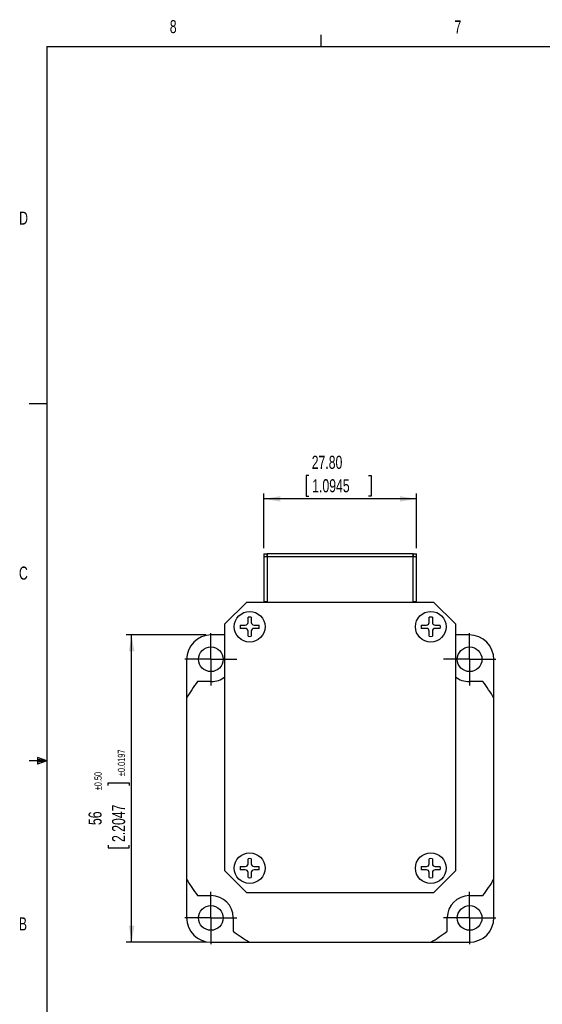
# Model space of a CAD drawing. Extents: x 11 to 421, y 5 to 275.
# Tile 10 of 13: x 11 to 106, y 96 to 275. Entities that reach past the tile are written whole.
import ezdxf
from ezdxf.enums import TextEntityAlignment as Align

# ---------------------------------------------------------------- set-up
doc = ezdxf.new("R2010")
doc.units = 0
doc.layers.get('0').update_dxf_attribs({"linetype": 'CONTINUOUS'})
doc.dimstyles.new('SLDDIMSTYLE1', dxfattribs={"dimtxt": 2.38125, "dimasz": 3, "dimexe": 0, "dimexo": 0.0625, "dimgap": 0.595313, "dimtad": 1, "dimrnd": 1e-09, "dimzin": 12, "dimsah": 1, "dimcen": 0.09, "dimazin": 3, "dimtol": 1, "dimtp": 0.5, "dimtm": 0.5, "dimtfac": 1, "dimtofl": 0, "dimtmove": 0, "dimatfit": 3})
doc.dimstyles.new('SLDDIMSTYLE12', dxfattribs={"dimtxt": 2.38125, "dimasz": 3, "dimexe": 0, "dimexo": 0.0625, "dimgap": 0.595313, "dimtad": 1, "dimrnd": 1e-09, "dimzin": 4, "dimsah": 1, "dimcen": 0.09, "dimazin": 3, "dimtfac": 1, "dimtofl": 0, "dimtmove": 0, "dimatfit": 3})

# ---------------------------------------------------------------- blocks, each defined once
blk = doc.blocks.new('*D32')
at = {"color": 7, "linetype": 'CONTINUOUS'}
for p, q in [((63.67, 192.16), (63.19, 192.16)), ((63.19, 192.16), (63.19, 188.37)), ((74.56, 192.16), (75.04, 192.16)), ((75.04, 192.16), (75.04, 188.37)), ((55.48, 178.89), (55.48, 188.89)), ((83.28, 178.89), (83.28, 188.89)), ((83.28, 187.89), (55.48, 187.89)), ((63.19, 188.37), (63.67, 188.37)), ((75.04, 188.37), (74.56, 188.37))]:
    blk.add_line(p, q, dxfattribs=at)
for points in [[(55.48, 187.89), (58.48, 187.39), (58.48, 188.39)], [(83.28, 187.89), (80.28, 188.39), (80.28, 187.39)]]:
    blk.add_solid(points, dxfattribs=at)
at = {"color": 7, "linetype": 'CONTINUOUS', "width": 0.7}
for s, p in [('27.80', (64.19, 192.64, -39.5)), ('1.0945', (64.28, 188.37, -39.5))]:
    blk.add_text(s, height=2.381, rotation=0, dxfattribs=at).set_placement(p, align=Align.BOTTOM_LEFT)
blk = doc.blocks.new('*D33')
at = {"color": 7, "linetype": 'CONTINUOUS'}
for p, q in [((44.88, 163.08), (30.38, 163.08)), ((31.38, 107.08), (31.38, 163.08)), ((27.11, 135.63), (27.11, 136.11)), ((27.11, 136.11), (30.9, 136.11)), ((30.9, 136.11), (30.9, 135.63)), ((27.11, 124.75), (27.11, 124.27)), ((27.11, 124.27), (30.9, 124.27)), ((30.9, 124.27), (30.9, 124.75)), ((44.88, 107.08), (30.38, 107.08))]:
    blk.add_line(p, q, dxfattribs=at)
for points in [[(31.38, 163.08), (30.88, 160.08), (31.88, 160.08)], [(31.38, 107.08), (31.88, 110.08), (30.88, 110.08)]]:
    blk.add_solid(points, dxfattribs=at)
at = {"color": 7, "linetype": 'CONTINUOUS', "width": 0.7}
for s, height, p in [('±0.0197', 1.323, (30.58, 137.35, -39.5)), ('±0.50', 1.323, (26.32, 134.77, -39.5)), ('2.2047', 2.381, (30.9, 125.35, -39.5)), ('56', 2.381, (26.63, 128.44, -39.5))]:
    blk.add_text(s, height=height, rotation=90, dxfattribs=at).set_placement(p, align=Align.BOTTOM_LEFT)
blk = doc.blocks.new('SW_CENTERMARKSYMBOL_5')
at = {"color": 0, "linetype": 'CONTINUOUS'}
for p, q in [((0, 2.5), (0, 4.75)), ((0, 0), (0, 2.5)), ((-2.5, 0), (-4.75, 0)), ((0, 0), (-2.5, 0)), ((0, 0), (0, -2.5)), ((0, 0), (2.5, 0)), ((2.5, 0), (4.75, 0)), ((0, -2.5), (0, -4.75))]:
    blk.add_line(p, q, dxfattribs=at)
blk = doc.blocks.new('SW_CENTERMARKSYMBOL_6')
at = {"color": 0, "linetype": 'CONTINUOUS'}
for p, q in [((0, 2.5), (0, 4.75)), ((0, 0), (0, 2.5)), ((-2.5, 0), (-4.75, 0)), ((0, 0), (-2.5, 0)), ((0, 0), (0, -2.5)), ((0, 0), (2.5, 0)), ((2.5, 0), (4.75, 0)), ((0, -2.5), (0, -4.75))]:
    blk.add_line(p, q, dxfattribs=at)
blk = doc.blocks.new('SW_CENTERMARKSYMBOL_7')
at = {"color": 0, "linetype": 'CONTINUOUS'}
for p, q in [((0, 2.5), (0, 4.75)), ((0, 0), (0, 2.5)), ((-2.5, 0), (-4.75, 0)), ((0, 0), (-2.5, 0)), ((0, 0), (0, -2.5)), ((0, 0), (2.5, 0)), ((2.5, 0), (4.75, 0)), ((0, -2.5), (0, -4.75))]:
    blk.add_line(p, q, dxfattribs=at)
blk = doc.blocks.new('SW_CENTERMARKSYMBOL_8')
at = {"color": 0, "linetype": 'CONTINUOUS'}
for p, q in [((0, 2.5), (0, 4.75)), ((0, 0), (0, 2.5)), ((-2.5, 0), (-4.75, 0)), ((0, 0), (-2.5, 0)), ((0, 0), (0, -2.5)), ((0, 0), (2.5, 0)), ((2.5, 0), (4.75, 0)), ((0, -2.5), (0, -4.75))]:
    blk.add_line(p, q, dxfattribs=at)

msp = doc.modelspace()

# ---------------------------------------------------------------- linework, layer by layer
at = {"color": 7, "linetype": 'CONTINUOUS'}
for p, q in [((65.907, 270.309), (65.907, 272.463)), ((15.907, 270.309), (415.957, 270.309)), ((15.907, 270.309), (15.907, 9.959)), ((15.907, 205.221), (12.732, 205.221)), ((55.481, 177.891), (56.081, 177.891)), ((55.481, 177.891), (55.481, 177.291)), ((56.081, 177.891), (56.081, 177.291)), ((56.091, 177.891), (56.081, 177.891)), ((82.671, 177.891), (56.091, 177.891)), ((56.091, 177.291), (56.091, 177.891)), ((82.671, 177.891), (82.671, 177.291)), ((82.681, 177.891), (82.671, 177.891)), ((82.681, 177.891), (83.281, 177.891)), ((82.681, 177.291), (82.681, 177.891)), ((83.281, 177.291), (83.281, 177.891)), ((56.081, 177.291), (55.481, 177.291)), ((55.481, 177.291), (55.481, 169.091)), ((56.081, 177.291), (56.081, 169.091)), ((56.091, 177.291), (56.081, 177.291)), ((56.091, 177.281), (56.081, 177.281)), ((82.671, 177.291), (56.091, 177.291)), ((56.091, 177.291), (56.091, 169.081)), ((82.671, 169.081), (82.671, 177.291)), ((82.681, 177.291), (82.671, 177.291)), ((82.681, 177.281), (82.671, 177.281)), ((83.281, 177.291), (82.681, 177.291)), ((82.681, 169.091), (82.681, 177.291)), ((83.281, 169.091), (83.281, 177.291)), ((48.381, 165.081), (52.381, 169.081)), ((52.381, 169.081), (86.381, 169.081)), ((56.081, 169.091), (55.481, 169.091)), ((55.481, 169.091), (55.481, 169.081)), ((56.081, 169.091), (56.081, 169.081)), ((83.281, 169.091), (82.681, 169.091)), ((82.681, 169.081), (82.681, 169.091)), ((83.281, 169.081), (83.281, 169.091)), ((86.381, 169.081), (90.381, 165.081)), ((52.581, 165.381), (52.581, 166.305)), ((53.181, 166.305), (53.181, 165.381)), ((85.581, 165.381), (85.581, 166.305)), ((86.181, 166.305), (86.181, 165.381)), ((48.381, 120.081), (48.381, 165.081)), ((51.157, 164.881), (52.081, 164.881)), ((52.081, 164.281), (51.157, 164.281)), ((52.581, 162.857), (52.581, 163.781)), ((53.181, 163.781), (53.181, 162.857)), ((53.681, 164.881), (54.605, 164.881)), ((54.605, 164.281), (53.681, 164.281)), ((84.157, 164.881), (85.081, 164.881)), ((85.081, 164.281), (84.157, 164.281)), ((85.581, 162.857), (85.581, 163.781)), ((86.181, 163.781), (86.181, 162.857)), ((86.681, 164.881), (87.605, 164.881)), ((87.605, 164.281), (86.681, 164.281)), ((90.381, 165.081), (90.381, 120.081)), ((48.381, 163.081), (45.881, 163.081)), ((92.881, 163.081), (90.381, 163.081)), ((41.381, 158.581), (41.381, 151.581)), ((97.381, 151.581), (97.381, 158.581)), ((45.881, 154.581), (43.381, 154.581)), ((95.38, 154.581), (92.881, 154.581)), ((41.381, 151.581), (41.381, 118.582)), ((97.381, 118.582), (97.381, 151.581)), ((15.907, 140.134), (12.732, 140.134)), ((14.2, 140.744), (14.2, 139.56)), ((15.907, 140.134), (14.2, 140.744)), ((15.907, 140.134), (14.2, 140.363)), ((15.907, 140.134), (14.2, 139.872)), ((15.907, 140.134), (14.2, 139.56)), ((52.581, 121.381), (52.581, 122.305)), ((53.181, 122.305), (53.181, 121.381)), ((85.581, 121.381), (85.581, 122.305)), ((86.181, 122.305), (86.181, 121.381)), ((51.157, 120.881), (52.081, 120.881)), ((52.081, 120.281), (51.157, 120.281)), ((53.681, 120.881), (54.605, 120.881)), ((54.605, 120.281), (53.681, 120.281)), ((84.157, 120.881), (85.081, 120.881)), ((85.081, 120.281), (84.157, 120.281)), ((86.681, 120.881), (87.605, 120.881)), ((87.605, 120.281), (86.681, 120.281)), ((41.381, 118.581), (41.381, 111.581)), ((52.381, 116.081), (48.381, 120.081)), ((52.581, 118.857), (52.581, 119.781)), ((53.181, 119.781), (53.181, 118.857)), ((85.581, 118.857), (85.581, 119.781)), ((86.181, 119.781), (86.181, 118.857)), ((90.381, 120.081), (86.381, 116.081)), ((97.381, 111.581), (97.381, 118.581)), ((43.381, 115.581), (45.881, 115.581)), ((86.381, 116.081), (52.381, 116.081)), ((92.881, 115.581), (95.38, 115.581)), ((49.881, 111.581), (49.881, 109.082)), ((88.881, 109.082), (88.881, 111.581)), ((45.881, 107.081), (52.881, 107.081)), ((52.881, 107.081), (85.88, 107.081)), ((85.881, 107.081), (92.881, 107.081))]:
    msp.add_line(p, q, dxfattribs=at)
for centre, radius in [((52.881, 164.581), 2.8), ((85.881, 164.581), 2.8), ((45.811, 158.651), 2.25), ((92.951, 158.651), 2.25), ((52.881, 120.581), 2.8), ((85.881, 120.581), 2.8), ((45.811, 111.511), 2.25), ((92.951, 111.511), 2.25)]:
    msp.add_circle(centre, radius, dxfattribs=at)
for centre, radius, start, end in [((52.081, 165.381), 0.5, 270, 0), ((52.881, 164.581), 1.75, 80.12911, 99.87089), ((53.681, 165.381), 0.5, 180, 270), ((85.081, 165.381), 0.5, 270, 0), ((85.881, 164.581), 1.75, 80.12911, 99.87089), ((86.681, 165.381), 0.5, 180, 270), ((52.881, 164.581), 1.75, 170.12911, 189.87089), ((52.081, 163.781), 0.5, 0, 90), ((53.681, 163.781), 0.5, 90, 180), ((52.881, 164.581), 1.75, 350.12911, 9.87089), ((85.881, 164.581), 1.75, 170.12911, 189.87089), ((85.081, 163.781), 0.5, 0, 90), ((86.681, 163.781), 0.5, 90, 180), ((85.881, 164.581), 1.75, 350.12911, 9.87089), ((45.881, 158.581), 4.5, 90, 180), ((52.881, 164.581), 1.75, 260.12911, 279.87089), ((85.881, 164.581), 1.75, 260.12911, 279.87089), ((92.881, 158.581), 4.5, 0, 90), ((69.381, 135.081), 32.5, 143.13098, 149.48928), ((43.381, 154.58), 0.001, 90, 143.13079), ((45.881, 158.581), 4, 270, 308.68219), ((92.881, 158.581), 4, 231.31781, 270), ((95.38, 154.58), 0.001, 36.86882, 90), ((69.381, 135.081), 32.5, 30.51072, 36.86902), ((52.881, 120.581), 1.75, 80.12911, 99.87089), ((85.881, 120.581), 1.75, 80.12911, 99.87089), ((52.881, 120.581), 1.75, 170.12911, 189.87089), ((52.081, 121.381), 0.5, 270, 0), ((52.081, 119.781), 0.5, 0, 90), ((53.681, 121.381), 0.5, 180, 270), ((53.681, 119.781), 0.5, 90, 180), ((52.881, 120.581), 1.75, 350.12911, 9.87089), ((85.881, 120.581), 1.75, 170.12911, 189.87089), ((85.081, 121.381), 0.5, 270, 0), ((85.081, 119.781), 0.5, 0, 90), ((86.681, 121.381), 0.5, 180, 270), ((86.681, 119.781), 0.5, 90, 180), ((85.881, 120.581), 1.75, 350.12911, 9.87089), ((69.381, 135.081), 32.5, 210.51072, 216.86902), ((52.881, 120.581), 1.75, 260.12911, 279.87089), ((85.881, 120.581), 1.75, 260.12911, 279.87089), ((69.381, 135.081), 32.5, 323.13098, 329.48928), ((43.381, 115.582), 0.001, 216.86937, 270), ((45.881, 111.581), 4, 0, 90), ((92.881, 111.581), 4, 90, 180), ((95.38, 115.582), 0.001, 270, 323.13134), ((45.881, 111.581), 4.5, 180, 270), ((92.881, 111.581), 4.5, 270, 0), ((49.882, 109.082), 0.001, 180, 233.13115), ((69.381, 135.081), 32.5, 233.13098, 239.48928), ((69.381, 135.081), 32.5, 300.51072, 306.86902), ((88.88, 109.082), 0.001, 306.86863, 0)]:
    msp.add_arc(centre, radius, start, end, dxfattribs=at)

# ---------------------------------------------------------------- block references
for name, p in [('SW_CENTERMARKSYMBOL_6', (45.811, 158.651)), ('SW_CENTERMARKSYMBOL_7', (92.951, 158.651)), ('SW_CENTERMARKSYMBOL_5', (45.811, 111.511)), ('SW_CENTERMARKSYMBOL_8', (92.951, 111.511))]:
    msp.add_blockref(name, p, dxfattribs=at)

# ---------------------------------------------------------------- texts
at = {"color": 7, "linetype": 'CONTINUOUS', "width": 0.7}
for s, p in [('8', (38.331, 272.05)), ('7', (90.195, 271.978)), ('D', (10.887, 237.152)), ('C', (10.854, 172.453)), ('B', (10.831, 108.519))]:
    msp.add_text(s, height=2.381, dxfattribs=at).set_placement(p, align=Align.BOTTOM_LEFT)

# ---------------------------------------------------------------- dimensions: what is measured, and where the dimension line sits
at = {"color": 7, "linetype": 'CONTINUOUS'}
for base, p1, p2, angle, dimstyle, picture, middle in [((55.481, 187.891), (83.281, 177.891), (55.481, 177.891), 0, 'SLDDIMSTYLE12', '*D32', (69.115, 187.891)), ((31.379, 163.081), (45.881, 107.081), (45.881, 163.081), 90, 'SLDDIMSTYLE1', '*D33', (31.379, 133.8))]:
    dim = msp.add_linear_dim(base=base, p1=p1, p2=p2, angle=angle, dimstyle=dimstyle, dxfattribs=at)
    dim.commit()
    dim.dimension.update_dxf_attribs({"geometry": picture, "text_midpoint": middle, "dimtype": 160})

doc.saveas('drawing.dxf')
